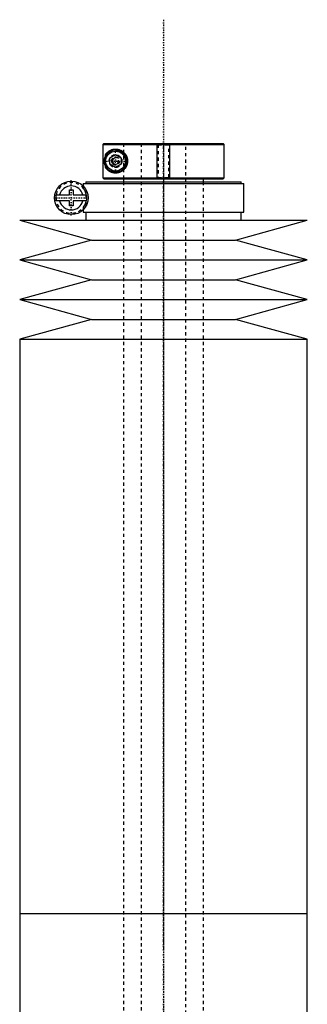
# Model space of a CAD drawing. Extents: x -906 to 181, y -1 to 1168.
# Tile 5 of 5: x -895 to -805, y 860 to 1168. Entities that reach past the tile are written whole.
import ezdxf

# ---------------------------------------------------------------- set-up
doc = ezdxf.new("R2010")
doc.units = 0
doc.linetypes.add('CENTER', pattern=[1.5, 0.45, -0.5, 0.05, -0.5])
doc.linetypes.add('DASHED', pattern=[2, 1, -1])
for name, color, linetype in [('AM_0', 7, 'CONTINUOUS'), ('AM_10', 7, 'CONTINUOUS'), ('AM_3', 7, 'DASHED'), ('AM_7', 7, 'CENTER')]:
    doc.layers.add(name, color=color, linetype=linetype)

msp = doc.modelspace()

# ---------------------------------------------------------------- linework, layer by layer
at = {"layer": 'AM_0', "color": 7, "linetype": 'CONTINUOUS'}
for p, q in [((-868.68, 1129.5), (-868.99, 1129.2)), ((-868.99, 1129.2), (-831, 1129.2)), ((-868.99, 1129.2), (-868.99, 1118.8)), ((-868.68, 1129.5), (-831.3, 1129.5)), ((-831, 1129.2), (-831.3, 1129.5)), ((-831, 1118.8), (-831, 1129.2)), ((-868.19, 1125.45), (-868.19, 1125.98)), ((-866.75, 1125.01), (-865, 1126.02)), ((-866.75, 1122.99), (-866.75, 1125.01)), ((-865, 1126.02), (-863.25, 1125.01)), ((-863.25, 1125.01), (-863.25, 1122.99)), ((-868.19, 1122.02), (-868.19, 1122.55)), ((-865, 1121.98), (-866.75, 1122.99)), ((-863.25, 1122.99), (-865, 1121.98)), ((-874.35, 1117.5), (-874.35, 1117)), ((-874.35, 1117.5), (-825.65, 1117.5)), ((-868.99, 1118.8), (-831, 1118.8)), ((-868.99, 1118.8), (-868.68, 1118.5)), ((-868.68, 1118.5), (-831.3, 1118.5)), ((-862.5, 1118.5), (-862.5, 1117.5)), ((-837.5, 1117.5), (-837.5, 1118.5)), ((-831.3, 1118.5), (-831, 1118.8)), ((-825.65, 1117), (-825.65, 1117.5)), ((-879.45, 1113.4), (-879.45, 1115)), ((-879.45, 1115), (-878.25, 1115)), ((-878.25, 1115), (-878.25, 1113.4)), ((-875.15, 1117), (-875.15, 1116.22)), ((-875.15, 1117), (-824.85, 1117)), ((-824.85, 1108), (-824.85, 1117)), ((-883.63, 1113.4), (-879.45, 1113.4)), ((-879.45, 1111.6), (-883.63, 1111.6)), ((-879.45, 1110), (-879.45, 1111.6)), ((-878.25, 1113.4), (-874.07, 1113.4)), ((-878.25, 1111.6), (-878.25, 1110)), ((-874.07, 1111.6), (-878.25, 1111.6)), ((-878.25, 1110), (-879.45, 1110)), ((-875.15, 1108.78), (-875.15, 1108)), ((-895, 1105.5), (-872.5, 1099.3)), ((-895, 1105.5), (-805, 1105.5)), ((-875.15, 1108), (-824.85, 1108)), ((-874.35, 1108), (-874.35, 1105.5)), ((-827.5, 1099.3), (-805, 1105.5)), ((-825.65, 1105.5), (-825.65, 1108)), ((-872.5, 1099.3), (-895, 1093.1)), ((-872.5, 1099.3), (-827.5, 1099.3)), ((-805, 1093.1), (-827.5, 1099.3)), ((-895, 1093.1), (-872.5, 1086.9)), ((-895, 1093.1), (-805, 1093.1)), ((-827.5, 1086.9), (-805, 1093.1)), ((-872.5, 1086.9), (-895, 1080.7)), ((-872.5, 1086.9), (-827.5, 1086.9)), ((-805, 1080.7), (-827.5, 1086.9)), ((-895, 1080.7), (-872.5, 1074.5)), ((-895, 1080.7), (-805, 1080.7)), ((-827.5, 1074.5), (-805, 1080.7)), ((-872.5, 1074.5), (-895, 1068.3)), ((-872.5, 1074.5), (-827.5, 1074.5)), ((-805, 1068.3), (-827.5, 1074.5)), ((-895, 1068.3), (-895, 888.75)), ((-895, 1068.3), (-805, 1068.3)), ((-805, 888.75), (-805, 1068.3)), ((-895, 888.75), (-895, 709.2)), ((-895, 888.75), (-805, 888.75)), ((-895, 888.75), (-805, 888.75)), ((-805, 709.2), (-805, 888.75))]:
    msp.add_line(p, q, dxfattribs=at)
msp.add_polyline3d([(-868.19, 1125.98, 0), (-868.15, 1126.03, 0), (-868.08, 1126.14, 0), (-868, 1126.25, 0), (-867.96, 1126.3, 0), (-867.92, 1126.35, 0), (-867.84, 1126.45, 0), (-867.75, 1126.55, 0), (-867.66, 1126.65, 0), (-867.56, 1126.74, 0), (-867.46, 1126.83, 0), (-867.41, 1126.87, 0), (-867.36, 1126.92, 0), (-867.25, 1127, 0), (-867.14, 1127.08, 0), (-867.03, 1127.16, 0), (-866.91, 1127.23, 0), (-866.79, 1127.3, 0), (-866.73, 1127.33, 0), (-866.66, 1127.36, 0), (-866.53, 1127.42, 0), (-866.4, 1127.48, 0), (-866.34, 1127.5, 0), (-866.27, 1127.53, 0), (-866.13, 1127.58, 0), (-865.99, 1127.62, 0), (-865.92, 1127.64, 0), (-865.85, 1127.65, 0), (-865.7, 1127.68, 0), (-865.55, 1127.71, 0), (-865.4, 1127.73, 0), (-865.24, 1127.74, 0), (-865.09, 1127.75, 0), (-865.01, 1127.75, 0), (-864.93, 1127.75, 0), (-864.76, 1127.74, 0), (-864.6, 1127.73, 0), (-864.44, 1127.71, 0), (-864.27, 1127.68, 0), (-864.1, 1127.64, 0), (-864.01, 1127.62, 0), (-863.92, 1127.59, 0), (-863.74, 1127.53, 0), (-863.56, 1127.46, 0), (-863.37, 1127.38, 0), (-863.19, 1127.28, 0), (-863.01, 1127.18, 0), (-862.92, 1127.12, 0), (-862.83, 1127.06, 0), (-862.65, 1126.92, 0), (-862.48, 1126.78, 0), (-862.32, 1126.62, 0), (-862.16, 1126.45, 0), (-862.02, 1126.28, 0), (-861.95, 1126.18, 0), (-861.94, 1126.17, 0), (-861.92, 1126.13, 0), (-861.89, 1126.1, 0), (-861.88, 1126.09, 0), (-861.87, 1126.07, 0), (-861.85, 1126.04, 0), (-861.83, 1126, 0), (-861.81, 1125.97, 0), (-861.79, 1125.93, 0), (-861.76, 1125.9, 0), (-861.75, 1125.88, 0), (-861.74, 1125.86, 0), (-861.72, 1125.82, 0), (-861.7, 1125.79, 0), (-861.68, 1125.75, 0), (-861.66, 1125.71, 0), (-861.64, 1125.67, 0), (-861.63, 1125.65, 0), (-861.63, 1125.64, 0), (-861.61, 1125.6, 0), (-861.59, 1125.56, 0), (-861.57, 1125.52, 0), (-861.55, 1125.48, 0), (-861.54, 1125.44, 0), (-861.53, 1125.42, 0), (-861.52, 1125.4, 0), (-861.5, 1125.36, 0), (-861.49, 1125.32, 0), (-861.47, 1125.27, 0), (-861.46, 1125.23, 0), (-861.44, 1125.19, 0), (-861.44, 1125.17, 0), (-861.43, 1125.15, 0), (-861.42, 1125.11, 0), (-861.4, 1125.06, 0), (-861.39, 1125.02, 0), (-861.38, 1124.98, 0), (-861.37, 1124.94, 0), (-861.36, 1124.91, 0), (-861.36, 1124.89, 0), (-861.35, 1124.85, 0), (-861.34, 1124.81, 0), (-861.33, 1124.78, 0), (-861.33, 1124.76, 0), (-861.32, 1124.72, 0), (-861.31, 1124.68, 0), (-861.31, 1124.65, 0), (-861.3, 1124.63, 0), (-861.3, 1124.59, 0), (-861.29, 1124.54, 0), (-861.28, 1124.5, 0), (-861.28, 1124.46, 0), (-861.27, 1124.41, 0), (-861.27, 1124.39, 0), (-861.27, 1124.37, 0), (-861.26, 1124.32, 0), (-861.26, 1124.28, 0), (-861.26, 1124.24, 0), (-861.26, 1124.19, 0), (-861.25, 1124.15, 0), (-861.25, 1124.13, 0), (-861.25, 1124.11, 0), (-861.25, 1124.06, 0), (-861.25, 1124.02, 0), (-861.25, 1124, 0), (-861.25, 1123.98, 0), (-861.25, 1123.94, 0), (-861.25, 1123.89, 0), (-861.25, 1123.87, 0), (-861.25, 1123.85, 0), (-861.26, 1123.81, 0), (-861.26, 1123.76, 0), (-861.26, 1123.72, 0), (-861.26, 1123.68, 0), (-861.27, 1123.63, 0), (-861.27, 1123.61, 0), (-861.27, 1123.59, 0), (-861.28, 1123.54, 0), (-861.28, 1123.5, 0), (-861.29, 1123.46, 0), (-861.3, 1123.41, 0), (-861.3, 1123.37, 0), (-861.31, 1123.35, 0), (-861.31, 1123.32, 0), (-861.32, 1123.28, 0), (-861.33, 1123.24, 0), (-861.33, 1123.22, 0), (-861.34, 1123.19, 0), (-861.35, 1123.15, 0), (-861.36, 1123.11, 0), (-861.36, 1123.09, 0), (-861.37, 1123.06, 0), (-861.38, 1123.02, 0), (-861.39, 1122.98, 0), (-861.4, 1122.94, 0), (-861.42, 1122.89, 0), (-861.43, 1122.85, 0), (-861.44, 1122.83, 0), (-861.44, 1122.81, 0), (-861.46, 1122.77, 0), (-861.47, 1122.73, 0), (-861.49, 1122.68, 0), (-861.5, 1122.64, 0), (-861.52, 1122.6, 0), (-861.53, 1122.58, 0), (-861.54, 1122.56, 0), (-861.55, 1122.52, 0), (-861.57, 1122.48, 0), (-861.59, 1122.44, 0), (-861.61, 1122.4, 0), (-861.63, 1122.36, 0), (-861.63, 1122.35, 0), (-861.64, 1122.33, 0), (-861.66, 1122.29, 0), (-861.68, 1122.25, 0), (-861.7, 1122.21, 0), (-861.72, 1122.18, 0), (-861.74, 1122.14, 0), (-861.75, 1122.12, 0), (-861.76, 1122.1, 0), (-861.79, 1122.07, 0), (-861.81, 1122.03, 0), (-861.83, 1122, 0), (-861.85, 1121.96, 0), (-861.87, 1121.93, 0), (-861.88, 1121.91, 0), (-861.89, 1121.9, 0), (-861.92, 1121.87, 0), (-861.94, 1121.83, 0), (-861.95, 1121.82, 0), (-862.02, 1121.72, 0), (-862.16, 1121.55, 0), (-862.32, 1121.38, 0), (-862.48, 1121.22, 0), (-862.65, 1121.08, 0), (-862.83, 1120.94, 0), (-862.92, 1120.88, 0), (-863.01, 1120.82, 0), (-863.19, 1120.72, 0), (-863.37, 1120.62, 0), (-863.56, 1120.54, 0), (-863.74, 1120.47, 0), (-863.92, 1120.41, 0), (-864.01, 1120.38, 0), (-864.1, 1120.36, 0), (-864.27, 1120.32, 0), (-864.44, 1120.29, 0), (-864.6, 1120.27, 0), (-864.76, 1120.26, 0), (-864.93, 1120.25, 0), (-865.01, 1120.25, 0), (-865.09, 1120.25, 0), (-865.24, 1120.26, 0), (-865.4, 1120.27, 0), (-865.55, 1120.29, 0), (-865.7, 1120.32, 0), (-865.85, 1120.35, 0), (-865.92, 1120.36, 0), (-865.99, 1120.38, 0), (-866.13, 1120.42, 0), (-866.27, 1120.47, 0), (-866.34, 1120.5, 0), (-866.4, 1120.52, 0), (-866.53, 1120.58, 0), (-866.66, 1120.64, 0), (-866.73, 1120.67, 0), (-866.79, 1120.7, 0), (-866.91, 1120.77, 0), (-867.03, 1120.84, 0), (-867.14, 1120.92, 0), (-867.25, 1121, 0), (-867.36, 1121.08, 0), (-867.41, 1121.13, 0), (-867.46, 1121.17, 0), (-867.56, 1121.26, 0), (-867.66, 1121.35, 0), (-867.75, 1121.45, 0), (-867.84, 1121.55, 0), (-867.92, 1121.65, 0), (-867.96, 1121.7, 0), (-868, 1121.75, 0), (-868.08, 1121.86, 0), (-868.15, 1121.97, 0), (-868.19, 1122.02, 0)], dxfattribs=at)
for centre, radius in [((-865, 1124), 3.5), ((-865, 1124), 3.1), ((-878.85, 1112.5), 5.25)]:
    msp.add_circle(centre, radius, dxfattribs=at)
for radius, start, end in [(3.75, 13.8865, 166.1135), (4.87, 169.3459, 190.6541), (3.75, 193.8865, 346.1135), (4.87, 349.3459, 10.6541)]:
    msp.add_arc((-878.85, 1112.5), radius, start, end, dxfattribs=at)
at = {"layer": 'AM_10', "color": 7, "linetype": 'CONTINUOUS'}
for p, q in [((-852, 1118.5), (-852, 1129.5)), ((-848, 1118.5), (-848, 1129.5))]:
    msp.add_line(p, q, dxfattribs=at)
msp.add_arc((-865, 1124), 0.974, 75, 15, dxfattribs=at)
at = {"layer": 'AM_3', "color": 6, "linetype": 'DASHED'}
for p, q in [((-862.5, 1129.5), (-862.5, 1118.5)), ((-862.48, 1129.5), (-862.48, 1118.5)), ((-857, 1129.5), (-857, 355.5)), ((-852, 1129.5), (-851.62, 1129.12)), ((-851.62, 1129.12), (-851.62, 1118.88)), ((-851.62, 1129.12), (-848.38, 1129.12)), ((-848.38, 1129.12), (-848, 1129.5)), ((-848.38, 1118.88), (-848.38, 1129.12)), ((-843, 355.5), (-843, 1129.5)), ((-868.19, 1122.55), (-868.19, 1125.45)), ((-862.5, 1117.5), (-862.5, 396.5)), ((-851.62, 1118.88), (-852, 1118.5)), ((-851.62, 1118.88), (-848.38, 1118.88)), ((-848, 1118.5), (-848.38, 1118.88)), ((-837.5, 396.5), (-837.5, 1117.5)), ((-875.15, 1116.22), (-875.15, 1115.56)), ((-874.16, 1110.15), (-874.16, 1114.85)), ((-875.15, 1109.44), (-875.15, 1108.78))]:
    msp.add_line(p, q, dxfattribs=at)
for points in [[(-866.01, 1124.73, 0), (-866.04, 1124.7, 0), (-866.08, 1124.63, 0), (-866.1, 1124.59, 0), (-866.11, 1124.58, 0), (-866.11, 1124.57, 0), (-866.12, 1124.56, 0), (-866.12, 1124.56, 0), (-866.12, 1124.55, 0), (-866.13, 1124.53, 0), (-866.13, 1124.53, 0), (-866.14, 1124.52, 0), (-866.14, 1124.51, 0), (-866.15, 1124.5, 0), (-866.15, 1124.49, 0), (-866.15, 1124.48, 0), (-866.16, 1124.47, 0), (-866.16, 1124.46, 0), (-866.17, 1124.44, 0), (-866.17, 1124.43, 0), (-866.18, 1124.42, 0), (-866.18, 1124.41, 0), (-866.18, 1124.4, 0), (-866.19, 1124.39, 0), (-866.19, 1124.37, 0), (-866.2, 1124.36, 0), (-866.2, 1124.34, 0), (-866.21, 1124.33, 0), (-866.21, 1124.32, 0), (-866.21, 1124.32, 0), (-866.21, 1124.3, 0), (-866.22, 1124.29, 0), (-866.22, 1124.27, 0), (-866.22, 1124.26, 0), (-866.23, 1124.24, 0), (-866.23, 1124.23, 0), (-866.23, 1124.23, 0), (-866.23, 1124.21, 0), (-866.23, 1124.2, 0), (-866.24, 1124.18, 0), (-866.24, 1124.17, 0), (-866.24, 1124.15, 0), (-866.24, 1124.14, 0), (-866.24, 1124.13, 0), (-866.24, 1124.12, 0), (-866.25, 1124.1, 0), (-866.25, 1124.09, 0), (-866.25, 1124.07, 0), (-866.25, 1124.06, 0), (-866.25, 1124.05, 0), (-866.25, 1124.04, 0), (-866.25, 1124.02, 0), (-866.25, 1124.01, 0), (-866.25, 1124, 0), (-866.25, 1123.99, 0), (-866.25, 1123.98, 0), (-866.25, 1123.96, 0), (-866.25, 1123.95, 0), (-866.25, 1123.94, 0), (-866.25, 1123.93, 0), (-866.25, 1123.91, 0), (-866.25, 1123.9, 0), (-866.24, 1123.88, 0), (-866.24, 1123.87, 0), (-866.24, 1123.86, 0), (-866.24, 1123.85, 0), (-866.24, 1123.83, 0), (-866.24, 1123.82, 0), (-866.23, 1123.8, 0), (-866.23, 1123.79, 0), (-866.23, 1123.77, 0), (-866.23, 1123.77, 0), (-866.23, 1123.76, 0), (-866.22, 1123.74, 0), (-866.22, 1123.73, 0), (-866.22, 1123.71, 0), (-866.21, 1123.7, 0), (-866.21, 1123.68, 0), (-866.21, 1123.68, 0), (-866.21, 1123.67, 0), (-866.2, 1123.66, 0), (-866.2, 1123.64, 0), (-866.19, 1123.63, 0), (-866.19, 1123.61, 0), (-866.18, 1123.6, 0), (-866.18, 1123.59, 0), (-866.18, 1123.58, 0), (-866.17, 1123.57, 0), (-866.17, 1123.56, 0), (-866.16, 1123.54, 0), (-866.16, 1123.53, 0), (-866.15, 1123.52, 0), (-866.15, 1123.51, 0), (-866.15, 1123.5, 0), (-866.14, 1123.49, 0), (-866.14, 1123.48, 0), (-866.13, 1123.47, 0), (-866.13, 1123.47, 0), (-866.12, 1123.45, 0), (-866.12, 1123.44, 0), (-866.12, 1123.44, 0), (-866.11, 1123.43, 0), (-866.11, 1123.42, 0), (-866.1, 1123.41, 0), (-866.08, 1123.37, 0), (-866.04, 1123.3, 0), (-866.01, 1123.27, 0)], [(-874.16, 1113.5, 0), (-874.16, 1113.53, 0), (-874.18, 1113.59, 0), (-874.19, 1113.64, 0), (-874.19, 1113.67, 0), (-874.2, 1113.7, 0), (-874.21, 1113.75, 0), (-874.23, 1113.79, 0), (-874.24, 1113.84, 0), (-874.25, 1113.89, 0), (-874.27, 1113.93, 0), (-874.28, 1113.95, 0), (-874.28, 1113.97, 0), (-874.3, 1114.02, 0), (-874.31, 1114.06, 0), (-874.32, 1114.1, 0), (-874.34, 1114.14, 0), (-874.35, 1114.17, 0), (-874.36, 1114.19, 0), (-874.37, 1114.21, 0), (-874.38, 1114.25, 0), (-874.39, 1114.28, 0), (-874.4, 1114.3, 0), (-874.41, 1114.32, 0), (-874.42, 1114.35, 0), (-874.43, 1114.38, 0), (-874.44, 1114.4, 0), (-874.45, 1114.42, 0), (-874.46, 1114.45, 0), (-874.48, 1114.48, 0), (-874.52, 1114.58, 0), (-874.61, 1114.74, 0), (-874.68, 1114.88, 0), (-874.76, 1115.01, 0), (-874.83, 1115.12, 0), (-874.86, 1115.17, 0), (-874.89, 1115.21, 0), (-874.95, 1115.29, 0), (-875, 1115.36, 0), (-875.04, 1115.42, 0), (-875.08, 1115.47, 0), (-875.11, 1115.5, 0), (-875.12, 1115.52, 0), (-875.13, 1115.53, 0), (-875.14, 1115.55, 0), (-875.15, 1115.56, 0), (-875.15, 1115.56, 0)], [(-875.15, 1109.44, 0), (-875.15, 1109.44, 0), (-875.14, 1109.45, 0), (-875.13, 1109.47, 0), (-875.12, 1109.48, 0), (-875.11, 1109.5, 0), (-875.08, 1109.53, 0), (-875.04, 1109.58, 0), (-875, 1109.64, 0), (-874.95, 1109.71, 0), (-874.89, 1109.79, 0), (-874.86, 1109.83, 0), (-874.83, 1109.88, 0), (-874.76, 1109.99, 0), (-874.68, 1110.12, 0), (-874.61, 1110.26, 0), (-874.52, 1110.42, 0), (-874.48, 1110.52, 0), (-874.46, 1110.55, 0), (-874.45, 1110.58, 0), (-874.44, 1110.6, 0), (-874.43, 1110.62, 0), (-874.42, 1110.65, 0), (-874.41, 1110.68, 0), (-874.4, 1110.7, 0), (-874.39, 1110.72, 0), (-874.38, 1110.75, 0), (-874.37, 1110.79, 0), (-874.36, 1110.81, 0), (-874.35, 1110.83, 0), (-874.34, 1110.86, 0), (-874.32, 1110.9, 0), (-874.31, 1110.94, 0), (-874.3, 1110.98, 0), (-874.28, 1111.03, 0), (-874.28, 1111.05, 0), (-874.27, 1111.07, 0), (-874.25, 1111.11, 0), (-874.24, 1111.16, 0), (-874.23, 1111.21, 0), (-874.21, 1111.25, 0), (-874.2, 1111.3, 0), (-874.19, 1111.33, 0), (-874.19, 1111.36, 0), (-874.18, 1111.41, 0), (-874.16, 1111.47, 0), (-874.16, 1111.5, 0)]]:
    msp.add_polyline3d(points, dxfattribs=at)
for radius in [3.4, 2, 1.25]:
    msp.add_circle((-865, 1124), radius, dxfattribs=at)
msp.add_arc((-878.85, 1112.5), 4.8, 12.0755, 347.9245, dxfattribs=at)
at = {"layer": 'AM_7', "color": 4, "linetype": 'CENTER'}
for p, q in [((-850, 1168.2), (-850, 316.8)), ((-865, 1120.33), (-865, 1127.67)), ((-850, 1128.94), (-850, 877.31)), ((-868.67, 1124), (-861.33, 1124)), ((-878.85, 1106.99), (-878.85, 1118.01)), ((-884.36, 1112.5), (-873.34, 1112.5)), ((-850, 900.19), (-850, 648.56))]:
    msp.add_line(p, q, dxfattribs=at)

doc.saveas('drawing.dxf')
